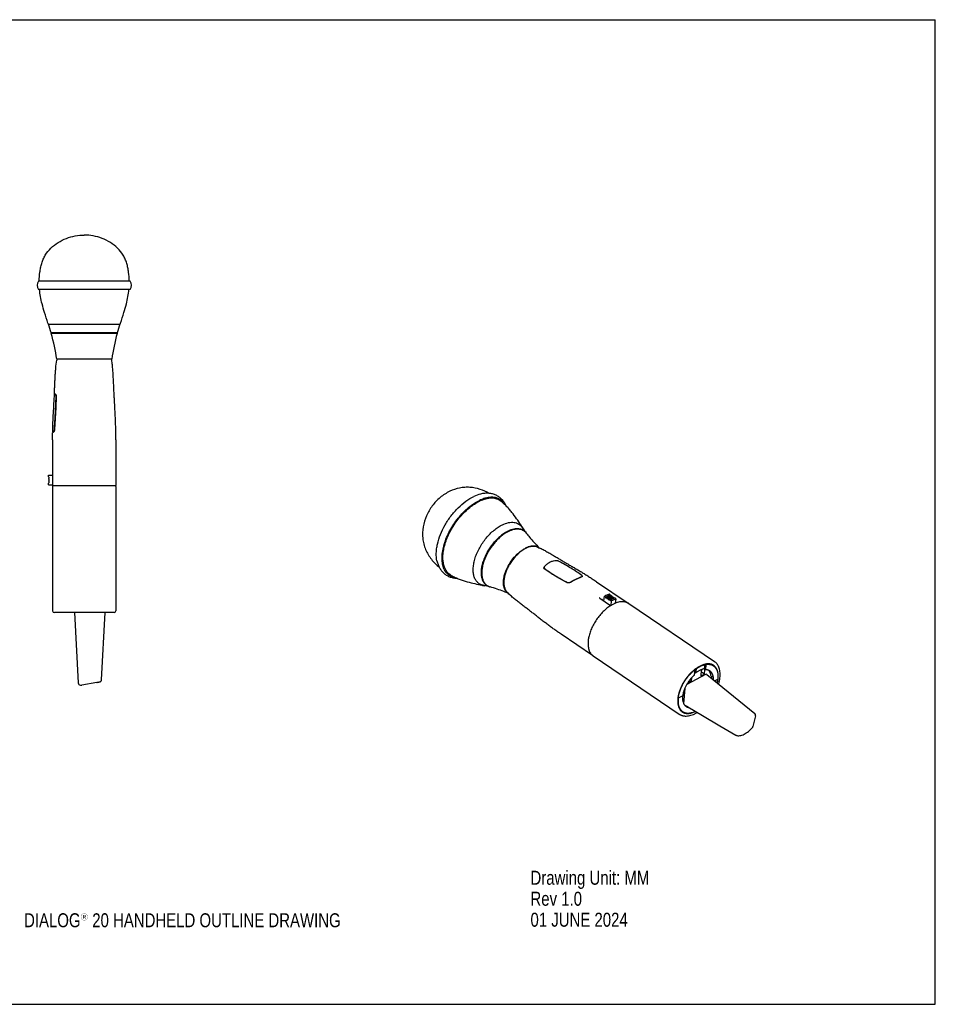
# Model space of a CAD drawing. Header units: inches. Extents: x 0 to 17, y 0 to 11.
# Tile 2 of 2: x 6.8 to 17, y 0 to 11. Entities that reach past the tile are written whole.
import ezdxf

# ---------------------------------------------------------------- set-up
doc = ezdxf.new("R2010")
doc.units = ezdxf.units.IN
doc.header["$LTSCALE"] = 0.935
doc.header["$MEASUREMENT"] = 0
doc.layers.get('0').update_dxf_attribs({"linetype": 'CONTINUOUS'})
doc.layers.add('02___PRT_ALL_AXES', color=7, linetype='CONTINUOUS')
doc.styles.get("Standard").update_dxf_attribs({"font": 'txt', "width": 0.8})

msp = doc.modelspace()

# ---------------------------------------------------------------- linework, layer by layer
at = {"color": 7, "linetype": 'Continuous'}
for p, q in [((0, 11), (17, 11)), ((17, 0), (17, 11)), ((7.0874, 7.6001), (7.8866, 7.6001)), ((7.8565, 7.5007), (7.1174, 7.5007)), ((7.1188, 7.5007), (7.1204, 7.4948)), ((7.8549, 7.4948), (7.1191, 7.4948)), ((7.8551, 7.5007), (7.8535, 7.4948)), ((7.1542, 6.8235), (7.1565, 6.8219)), ((7.1548, 6.8195), (7.1548, 6.8195)), ((7.16, 6.8195), (7.1548, 6.8195)), ((7.167, 6.8108), (7.1548, 6.8195)), ((7.1672, 6.8147), (7.1672, 6.8147)), ((7.1737, 6.7871), (7.1737, 6.7871)), ((7.1335, 6.3064), (7.1339, 6.384)), ((7.1363, 6.3866), (7.1348, 6.3856)), ((7.1351, 6.391), (7.1472, 6.3996)), ((7.1351, 6.391), (7.1351, 6.391)), ((7.1351, 6.391), (7.1424, 6.3908)), ((7.1476, 6.3943), (7.1475, 6.3943)), ((7.1557, 6.4222), (7.1557, 6.4222)), ((7.1335, 6.3064), (7.1335, 5.972)), ((7.8405, 6.3064), (7.8405, 5.7973)), ((7.137, 5.7965), (7.137, 5.9712)), ((7.0865, 5.8916), (7.0865, 5.912)), ((7.0865, 5.912), (7.137, 5.912)), ((7.0865, 5.8916), (7.0965, 5.8858)), ((7.0965, 5.8858), (7.0865, 5.8801)), ((7.0865, 5.8801), (7.0965, 5.8743)), ((7.0965, 5.8743), (7.0865, 5.8685)), ((7.0865, 5.8685), (7.0965, 5.8628)), ((7.0965, 5.8628), (7.0865, 5.857)), ((7.0865, 5.857), (7.0965, 5.8512)), ((7.0965, 5.8512), (7.0865, 5.8454)), ((7.0865, 5.8454), (7.0965, 5.8397)), ((7.0965, 5.8397), (7.0865, 5.8339)), ((7.0865, 5.8339), (7.0965, 5.8281)), ((7.0965, 5.8281), (7.0865, 5.8223)), ((7.0865, 5.802), (7.0865, 5.8223)), ((7.0865, 5.802), (7.137, 5.802)), ((7.1335, 5.7855), (7.1335, 4.3964)), ((7.1402, 5.7918), (7.1385, 5.7928)), ((7.8346, 5.7914), (7.1394, 5.7914)), ((7.1421, 5.7914), (7.1402, 5.7918)), ((7.8405, 5.7855), (7.8405, 4.3964)), ((12.379, 5.3394), (12.379, 5.3394)), ((12.5586, 5.1067), (12.5586, 5.1067)), ((12.6231, 4.8807), (12.6231, 4.8807)), ((12.6268, 4.8819), (12.6254, 4.8711)), ((12.1834, 4.7712), (12.1813, 4.7598)), ((12.1813, 4.7598), (12.1813, 4.7596)), ((12.1813, 4.7598), (12.1813, 4.7596)), ((12.1813, 4.7598), (12.1813, 4.7596)), ((13.0536, 4.7771), (13.0543, 4.784)), ((11.9331, 4.6809), (11.9331, 4.681)), ((12.8823, 4.7111), (12.8823, 4.7111)), ((12.9207, 4.7138), (12.9207, 4.7138)), ((13.2143, 4.7204), (13.5655, 4.4825)), ((13.2143, 4.7204), (13.2143, 4.7204)), ((12.2158, 4.6006), (12.2158, 4.6006)), ((13.2502, 4.5379), (13.3707, 4.4563)), ((13.2954, 4.5072), (13.3014, 4.5584)), ((13.3534, 4.5831), (13.3014, 4.5584)), ((13.3014, 4.5584), (13.3154, 4.5489)), ((13.3674, 4.5736), (13.3154, 4.5489)), ((13.3185, 4.538), (13.3154, 4.5489)), ((13.3162, 4.5741), (13.3161, 4.5735)), ((13.3234, 4.5435), (13.3185, 4.538)), ((13.3754, 4.5682), (13.3234, 4.5435)), ((13.3264, 4.5326), (13.3234, 4.5435)), ((13.3314, 4.5381), (13.3264, 4.5326)), ((13.3834, 4.5628), (13.3314, 4.5381)), ((13.3344, 4.5272), (13.3314, 4.5381)), ((13.3393, 4.5327), (13.3344, 4.5272)), ((13.3393, 4.5327), (13.3913, 4.5574)), ((13.3424, 4.5218), (13.3393, 4.5327)), ((13.3473, 4.5273), (13.3424, 4.5218)), ((13.3473, 4.5273), (13.3993, 4.552)), ((13.3503, 4.5164), (13.3473, 4.5273)), ((13.3553, 4.5219), (13.3503, 4.5164)), ((13.3674, 4.5736), (13.3534, 4.5831)), ((13.3553, 4.5219), (13.4073, 4.5466)), ((13.3583, 4.511), (13.3553, 4.5219)), ((13.3632, 4.5165), (13.3583, 4.511)), ((13.3632, 4.5165), (13.4152, 4.5412)), ((13.3632, 4.5165), (13.3773, 4.507)), ((13.3674, 4.5736), (13.3697, 4.5655)), ((13.3754, 4.5682), (13.3777, 4.5601)), ((13.3773, 4.507), (13.4293, 4.5317)), ((13.3834, 4.5628), (13.3856, 4.5547)), ((13.3913, 4.5574), (13.3936, 4.5493)), ((13.3993, 4.552), (13.4016, 4.5439)), ((13.4073, 4.5466), (13.4095, 4.5385)), ((13.4293, 4.5317), (13.4152, 4.5412)), ((13.4293, 4.5317), (13.4233, 4.48)), ((13.3773, 4.507), (13.3713, 4.4558)), ((13.3723, 4.455), (13.3718, 4.4546)), ((13.3723, 4.4544), (13.3718, 4.454)), ((13.4358, 4.4851), (13.4366, 4.4918)), ((13.4366, 4.4918), (13.4366, 4.4925)), ((13.5736, 4.477), (14.5317, 3.8281)), ((7.8205, 4.3764), (7.1535, 4.3764)), ((7.3767, 4.3764), (7.42, 3.5898)), ((7.6813, 3.6262), (7.7206, 4.3764)), ((13.169, 3.8972), (12.8179, 4.135)), ((13.1772, 3.8916), (14.1353, 3.2427)), ((14.3143, 3.739), (14.312, 3.7406)), ((14.3255, 3.7473), (14.3201, 3.7009)), ((14.3233, 3.7488), (14.3255, 3.7473)), ((14.3932, 3.7417), (14.3839, 3.7368)), ((14.4294, 3.7369), (14.4139, 3.7474)), ((14.4186, 3.6899), (14.4224, 3.7416)), ((14.4206, 3.7487), (14.426, 3.7951)), ((14.426, 3.7951), (14.4223, 3.7976)), ((14.4364, 3.797), (14.4294, 3.7369)), ((14.4324, 3.7997), (14.4364, 3.797)), ((14.4967, 3.7975), (14.5203, 3.7815)), ((14.4323, 3.6851), (14.2216, 3.5737)), ((14.2743, 3.6135), (14.2769, 3.6491)), ((14.3074, 3.6788), (14.3143, 3.739)), ((14.3201, 3.7009), (14.3107, 3.7073)), ((14.3839, 3.7368), (14.3789, 3.6689)), ((14.3789, 3.6689), (14.4186, 3.6899)), ((14.3818, 3.7078), (14.3876, 3.7109)), ((14.3876, 3.7109), (14.3897, 3.7399)), ((14.4186, 3.6899), (14.3876, 3.7109)), ((14.4453, 3.6855), (14.9821, 3.2479)), ((14.4932, 3.6677), (14.4967, 3.6653)), ((14.5327, 3.6142), (14.5687, 3.6313)), ((7.4449, 3.5662), (7.4554, 3.5662)), ((7.6281, 3.5963), (7.4597, 3.5666)), ((7.6284, 3.5963), (7.6281, 3.5963)), ((7.6348, 3.5975), (7.6387, 3.5983)), ((7.6387, 3.5983), (7.6421, 3.5989)), ((7.6421, 3.5989), (7.6452, 3.5995)), ((7.6452, 3.5995), (7.6479, 3.6001)), ((7.6479, 3.6001), (7.6503, 3.6006)), ((7.6503, 3.6006), (7.6525, 3.601)), ((7.6525, 3.601), (7.6544, 3.6014)), ((7.6544, 3.6014), (7.656, 3.6017)), ((14.1984, 3.5268), (14.1863, 3.3619)), ((14.2346, 3.5926), (14.2743, 3.6135)), ((14.2348, 3.595), (14.2346, 3.5926)), ((14.2743, 3.6135), (14.2567, 3.6255)), ((14.1258, 3.4208), (14.1229, 3.4228)), ((14.1761, 3.4447), (14.1258, 3.4208)), ((14.2349, 3.3215), (14.1973, 3.3436)), ((14.2349, 3.3215), (14.397, 3.2261)), ((14.1474, 3.2898), (14.1477, 3.2894)), ((14.1474, 3.2897), (14.1477, 3.2894)), ((14.1743, 3.2707), (14.1497, 3.2873)), ((14.1547, 3.2816), (14.162, 3.2788)), ((14.9906, 3.2226), (14.9614, 3.1026)), ((14.776, 3.0041), (14.776, 3.0041)), ((0, 0), (17, 0))]:
    msp.add_line(p, q, dxfattribs=at)
for points in [[(7.1534, 6.8252), (7.1536, 6.8242), (7.1542, 6.8235)], [(7.1565, 6.8219), (7.1603, 6.8194), (7.1672, 6.8147)], [(7.1737, 6.7871), (7.1694, 6.6686), (7.1627, 6.5451), (7.1557, 6.4222)], [(7.1672, 6.8147), (7.1681, 6.8138), (7.1699, 6.8108), (7.1717, 6.8058), (7.173, 6.7994), (7.1736, 6.7922), (7.1737, 6.7871)], [(7.1348, 6.3856), (7.1342, 6.3849), (7.1339, 6.384)], [(7.1476, 6.3943), (7.1407, 6.3897), (7.1363, 6.3866)], [(7.1557, 6.4222), (7.1553, 6.4172), (7.1542, 6.4098), (7.1525, 6.4033), (7.1504, 6.3983), (7.1485, 6.3952), (7.1476, 6.3943)], [(12.6291, 4.8667), (12.6267, 4.869), (12.624, 4.8734), (12.623, 4.8785), (12.6231, 4.8807)], [(12.8823, 4.7111), (12.7917, 4.7601), (12.706, 4.8123), (12.6291, 4.8667)], [(13.055, 4.7776), (13.0338, 4.7694), (13.0086, 4.7584), (12.9809, 4.7452), (12.9509, 4.73), (12.9207, 4.7138)], [(13.0592, 4.7812), (13.0585, 4.7798), (13.0567, 4.7784), (13.055, 4.7776)], [(12.9207, 4.7138), (12.9161, 4.7116), (12.9084, 4.7091), (12.9005, 4.7079), (12.8929, 4.708), (12.8861, 4.7095), (12.8823, 4.7111)], [(7.6284, 3.5963), (7.6305, 3.5967), (7.6348, 3.5975)], [(7.656, 3.6017), (7.6568, 3.6019), (7.6575, 3.602), (7.6581, 3.6022), (7.6587, 3.6023), (7.6593, 3.6024), (7.6598, 3.6025), (7.6603, 3.6027), (7.6608, 3.6028), (7.6613, 3.6029), (7.6617, 3.603), (7.6622, 3.6031), (7.6627, 3.6033), (7.6633, 3.6035), (7.664, 3.6037), (7.6648, 3.604), (7.6658, 3.6043), (7.667, 3.6049), (7.6684, 3.6056), (7.6699, 3.6065), (7.6714, 3.6076), (7.6729, 3.6088), (7.6744, 3.6103), (7.6758, 3.6119), (7.6771, 3.6137), (7.6783, 3.6157), (7.6793, 3.6178), (7.6802, 3.6201), (7.6808, 3.6225), (7.6812, 3.625), (7.6813, 3.6262)], [(14.397, 3.2261), (14.5909, 3.1121), (14.7716, 3.0061)], [(14.776, 3.0041), (14.7843, 3.0018), (14.7939, 3.0004), (14.8042, 3.0003), (14.8152, 3.0013), (14.8266, 3.0037), (14.8385, 3.0072), (14.8506, 3.0119), (14.8628, 3.0177), (14.8749, 3.0243), (14.8871, 3.0319), (14.8991, 3.0403), (14.9109, 3.0494), (14.9226, 3.0592), (14.9341, 3.0696), (14.9452, 3.0806), (14.9556, 3.0918)]]:
    msp.add_lwpolyline(points, dxfattribs=at)
for centre, radius, start, end in [((7.0991, 7.6159), 0.0197, 197.52267, 233.49801), ((4.8176, 6.8594), 2.3876, 15.58118, 18.07368), ((10.1563, 6.8594), 2.3876, 161.92632, 164.41882), ((7.8749, 7.6159), 0.0197, 306.50199, 342.47733), ((4.8176, 6.8594), 2.3876, 8.35718, 15.43411), ((10.1563, 6.8594), 2.3876, 164.56589, 171.64282), ((7.1897, 7.1964), 0.01, 90, 171.453), ((7.7842, 7.1964), 0.01, 8.547, 90), ((7.1394, 5.972), 0.00591, 180, 246.55431), ((7.143, 5.9712), 0.00592, 171.79789, 179.9245), ((7.1394, 5.7855), 0.00591, 90, 180), ((7.1429, 5.7965), 0.00584, 171.74061, 179.9789), ((7.8346, 5.7973), 0.00591, 270.01646, 360), ((7.8346, 5.7855), 0.00591, 0, 90), ((12.369, 4.9877), 0.3301, 114.92928, 115.42167), ((12.247, 5.2481), 0.1605, 30.66433, 34.68396), ((12.3321, 5.1868), 0.1232, 37.81987, 40.17168), ((12.327, 5.1892), 0.1258, 37.0811, 37.82273), ((12.3259, 5.1884), 0.1271, 36.05207, 37.08045), ((12.3306, 5.1856), 0.1251, 37.26188, 37.82413), ((12.7657, 4.9226), 0.033, 90.01627, 92.01574), ((12.7657, 4.9186), 0.0371, 88.20462, 90.02046), ((12.6466, 4.8567), 0.0266, 142.12906, 144.82), ((11.9689, 4.8375), 0.1606, 257.09792, 261.1173), ((12.0494, 4.7745), 0.1132, 233.32775, 241.31535), ((12.0533, 4.7853), 0.1261, 254.01837, 254.70682), ((12.0574, 4.7814), 0.1234, 251.68427, 254.01871), ((12.0536, 4.7864), 0.1273, 254.707, 255.4929), ((12.058, 4.7833), 0.1254, 254.01403, 254.52751), ((13.2436, 4.5242), 0.0154, 85.18888, 89.61686), ((13.4058, 4.2608), 0.2918, 115.42834, 116.74276), ((13.3641, 4.4428), 0.0152, 85.21153, 89.67958), ((13.5755, 4.1243), 0.3881, 121.06658, 121.56797), ((13.5025, 4.3895), 0.1123, 53.23271, 55.86003), ((7.1535, 4.3964), 0.02, 180, 270), ((7.8205, 4.3964), 0.02, 270, 360), ((13.2321, 3.9903), 0.1125, 235.87279, 239.30814), ((14.2593, 3.6694), 0.3152, 352.96911, 353.37375), ((7.4449, 3.5912), 0.025, 183.14636, 269.98606), ((7.4554, 3.5912), 0.025, 270, 280.00778), ((14.9663, 3.2285), 0.025, 346.2881, 50.81068), ((14.9371, 3.1085), 0.025, 317.98005, 346.28966), ((14.7842, 3.0277), 0.025, 239.63037, 250.80949)]:
    msp.add_arc(centre, radius, start, end, dxfattribs=at)
msp.add_ellipse((14.4307, 3.6651), major_axis=(0.0141, 0.0208), ratio=0.5517094, start_param=-0.0490376, end_param=0.8032427, dxfattribs=at)
for points, knots in [([(7.0803, 7.61), (7.0679, 7.6494), (7.0454, 7.7204), (7.0166, 7.8188), (6.9969, 7.9047), (6.99, 7.9593), (6.9879, 7.9859)], [0, 0, 0, 0, 0.3196526, 0.5753223, 0.7930592, 1, 1, 1, 1]), ([(7.8936, 7.61), (7.9061, 7.6494), (7.9285, 7.7204), (7.9574, 7.8188), (7.977, 7.9047), (7.984, 7.9593), (7.9861, 7.9859)], [0, 0, 0, 0, 0.3196526, 0.5753223, 0.7930592, 1, 1, 1, 1]), ([(7.1534, 6.8252), (7.1542, 6.8408), (7.1557, 6.8719), (7.1578, 6.9186), (7.1598, 6.9653), (7.1621, 7.012), (7.165, 7.0586), (7.1699, 7.1207), (7.1752, 7.1671), (7.1798, 7.1979)], [0, 0, 0, 0, 0.1250415, 0.2501009, 0.3751542, 0.5001722, 0.6251385, 0.7500621, 1, 1, 1, 1]), ([(7.8405, 6.3064), (7.8405, 6.325), (7.8403, 6.3622), (7.8396, 6.418), (7.8385, 6.4646), (7.8373, 6.5017), (7.8359, 6.5389), (7.8338, 6.5854), (7.8299, 6.6597), (7.8256, 6.734), (7.822, 6.799), (7.82, 6.8362), (7.8186, 6.864), (7.8173, 6.8919), (7.8157, 6.9291), (7.8136, 6.9756), (7.8107, 7.0314), (7.8069, 7.087), (7.8016, 7.1426), (7.7969, 7.1795), (7.7941, 7.1979)], [0, 0, 0, 0, 0.0625074, 0.1250163, 0.1875177, 0.2187638, 0.2500074, 0.3124921, 0.3749793, 0.499973, 0.5624819, 0.59374, 0.6250008, 0.6562648, 0.6875306, 0.7500561, 0.8125578, 0.8750289, 0.9374894, 1, 1, 1, 1]), ([(7.1351, 6.391), (7.1353, 6.4088), (7.136, 6.4446), (7.1382, 6.516), (7.1424, 6.6053), (7.1486, 6.7124), (7.1529, 6.7837), (7.1548, 6.8195)], [0, 0, 0, 0, 0.1249475, 0.2498935, 0.499831, 0.7498735, 1, 1, 1, 1]), ([(7.1539, 6.4225), (7.1547, 6.4377), (7.1564, 6.4681), (7.1599, 6.529), (7.1644, 6.6051), (7.1692, 6.6965), (7.1715, 6.7574), (7.1724, 6.7879)], [0, 0, 0, 0, 0.1247666, 0.2497328, 0.4999985, 0.7502657, 1, 1, 1, 1]), ([(7.1724, 6.7879), (7.1724, 6.7906), (7.1723, 6.7956), (7.1713, 6.8016), (7.1702, 6.8056), (7.1693, 6.8079), (7.1683, 6.8096), (7.1674, 6.8105), (7.167, 6.8108)], [0, 0, 0, 0, 0.3374431, 0.6293996, 0.7508687, 0.8534887, 0.9363389, 1, 1, 1, 1]), ([(7.1472, 6.3996), (7.1476, 6.3999), (7.1484, 6.4008), (7.1495, 6.4025), (7.1505, 6.4048), (7.1519, 6.4088), (7.1532, 6.4147), (7.1538, 6.4198), (7.1539, 6.4225)], [0, 0, 0, 0, 0.0635461, 0.1470219, 0.2503604, 0.3722665, 0.6639089, 1, 1, 1, 1]), ([(7.1385, 5.7928), (7.1383, 5.7931), (7.1378, 5.7936), (7.1374, 5.7945), (7.1371, 5.7955), (7.137, 5.7961), (7.137, 5.7965)], [0, 0, 0, 0, 0.2626363, 0.5130665, 0.7573132, 1, 1, 1, 1]), ([(11.9447, 4.6821), (11.9328, 4.6847), (11.9096, 4.693), (11.8798, 4.7154), (11.857, 4.7463), (11.8446, 4.7775), (11.8382, 4.8052), (11.8341, 4.8364), (11.8341, 4.8788), (11.8417, 4.9322), (11.8566, 4.9883), (11.8784, 5.0454), (11.9162, 5.1215), (11.9646, 5.1928), (12.0213, 5.256), (12.0664, 5.2973), (12.1129, 5.3317), (12.1454, 5.3503), (12.1617, 5.358)], [0, 0, 0, 0, 0.0432667, 0.0856782, 0.1297147, 0.1774505, 0.2031774, 0.2302503, 0.2885151, 0.3521863, 0.4206696, 0.4930277, 0.5680869, 0.7207892, 0.7957984, 0.8680766, 0.936453, 1, 1, 1, 1]), ([(12.2274, 5.287), (12.2126, 5.28), (12.183, 5.2632), (12.1406, 5.232), (12.0995, 5.1946), (12.0475, 5.1373), (12.003, 5.0727), (11.9679, 5.0035), (11.9474, 4.9514), (11.933, 4.9002), (11.9251, 4.8511), (11.9241, 4.8053), (11.9298, 4.7638), (11.9424, 4.7278), (11.9618, 4.6982), (11.9875, 4.6761), (12.008, 4.6671), (12.0186, 4.6641)], [0, 0, 0, 0, 0.0632265, 0.1312009, 0.2030325, 0.277598, 0.4296291, 0.5045507, 0.5769551, 0.6456881, 0.70981, 0.7686915, 0.8221355, 0.8705254, 0.9149721, 0.9573439, 1, 1, 1, 1]), ([(11.9818, 4.6837), (11.9737, 4.6898), (11.9587, 4.7045), (11.9419, 4.7325), (11.9307, 4.7658), (11.9254, 4.8037), (11.9258, 4.8454), (11.9319, 4.8901), (11.9437, 4.9367), (11.9668, 5.0013), (12.0076, 5.0803), (12.0709, 5.1657), (12.1334, 5.2262), (12.1866, 5.2643), (12.2137, 5.2794), (12.2272, 5.2859)], [0, 0, 0, 0, 0.0415202, 0.0852718, 0.132709, 0.1847005, 0.2415643, 0.303172, 0.3690548, 0.438491, 0.5841578, 0.7319184, 0.8729932, 0.9386543, 1, 1, 1, 1]), ([(12.2313, 5.2829), (12.2167, 5.276), (12.1875, 5.2594), (12.1457, 5.2288), (12.1051, 5.192), (12.0537, 5.1357), (11.999, 5.0569), (11.9592, 4.971), (11.9392, 4.902), (11.9309, 4.8533), (11.9291, 4.8078), (11.9341, 4.7664), (11.9457, 4.7303), (11.964, 4.7002), (11.9886, 4.6773), (12.0084, 4.6676), (12.0187, 4.6642)], [0, 0, 0, 0, 0.0630307, 0.1307596, 0.202318, 0.2766111, 0.4282238, 0.5753162, 0.6441913, 0.7085783, 0.76783, 0.8217055, 0.8705112, 0.9152455, 0.9576508, 1, 1, 1, 1]), ([(12.1617, 5.358), (12.1833, 5.3683), (12.2163, 5.3802), (12.2607, 5.386), (12.2909, 5.3849), (12.3188, 5.3785), (12.3438, 5.3667), (12.3654, 5.3499), (12.3771, 5.3358), (12.3822, 5.3281)], [0, 0, 0, 0, 0.2949139, 0.4268113, 0.549479, 0.6649623, 0.7761815, 0.8866518, 1, 1, 1, 1]), ([(12.4264, 5.2663), (12.4214, 5.2727), (12.4103, 5.2844), (12.3903, 5.2982), (12.3676, 5.3075), (12.3425, 5.3123), (12.3155, 5.3126), (12.276, 5.3069), (12.2466, 5.2962), (12.2274, 5.287)], [0, 0, 0, 0, 0.1116956, 0.2216142, 0.3331052, 0.4493033, 0.5727514, 0.7052045, 1, 1, 1, 1]), ([(12.4004, 5.2892), (12.3952, 5.2929), (12.3839, 5.2995), (12.3588, 5.3089), (12.3227, 5.313), (12.2764, 5.3059), (12.2455, 5.2944), (12.2298, 5.2871)], [0, 0, 0, 0, 0.1078447, 0.2176059, 0.4498021, 0.7088442, 1, 1, 1, 1]), ([(12.4262, 5.2662), (12.4212, 5.2722), (12.41, 5.2831), (12.3902, 5.2957), (12.3678, 5.3041), (12.3433, 5.3083), (12.3169, 5.3082), (12.2785, 5.3023), (12.25, 5.2918), (12.2313, 5.2829)], [0, 0, 0, 0, 0.1108085, 0.2204741, 0.332165, 0.4487883, 0.5726703, 0.7054054, 1, 1, 1, 1]), ([(12.3936, 5.3136), (12.393, 5.315), (12.3904, 5.3206), (12.3874, 5.326), (12.3851, 5.3299)], [0, 0, 0, 0, 0.2525488, 1, 1, 1, 1]), ([(12.3981, 5.0797), (12.3918, 5.0759), (12.3793, 5.0677), (12.3611, 5.0542), (12.3431, 5.0392), (12.3256, 5.0229), (12.3085, 5.0055), (12.2921, 4.9869), (12.2764, 4.9674), (12.2566, 4.9402), (12.2343, 4.9048), (12.2155, 4.8678), (12.203, 4.8378), (12.195, 4.8154), (12.1884, 4.7933), (12.1849, 4.7785), (12.1834, 4.7712)], [0, 0, 0, 0, 0.0570845, 0.116114, 0.1768445, 0.2390617, 0.3025279, 0.3669667, 0.4320892, 0.4975985, 0.6285249, 0.757362, 0.8202888, 0.8818515, 0.9418302, 1, 1, 1, 1]), ([(12.5586, 5.1067), (12.5558, 5.1079), (12.5502, 5.1101), (12.5415, 5.1127), (12.5325, 5.1146), (12.5199, 5.1162), (12.5035, 5.1165), (12.4833, 5.1142), (12.4624, 5.1093), (12.441, 5.1018), (12.4193, 5.092), (12.4052, 5.084), (12.3981, 5.0797)], [0, 0, 0, 0, 0.0530734, 0.1067529, 0.1612401, 0.2167159, 0.3312186, 0.4514202, 0.5780986, 0.7117098, 0.8523912, 1, 1, 1, 1]), ([(12.5586, 5.1067), (12.5739, 5.0999), (12.6041, 5.0856), (12.6481, 5.0626), (12.6838, 5.0426), (12.7117, 5.0263), (12.7322, 5.0141), (12.7525, 5.002), (12.7726, 4.99), (12.7924, 4.9781), (12.8187, 4.9623), (12.845, 4.9467), (12.8714, 4.9312), (12.8981, 4.9156), (12.9317, 4.8961), (12.9722, 4.8725), (13.013, 4.8485), (13.0469, 4.8281), (13.074, 4.8115), (13.101, 4.7946), (13.1346, 4.7733), (13.1746, 4.7471), (13.2011, 4.7293), (13.2143, 4.7204)], [0, 0, 0, 0, 0.0661505, 0.1313772, 0.195602, 0.2272918, 0.2586663, 0.2896981, 0.3203688, 0.3507418, 0.380918, 0.441086, 0.4712759, 0.5016061, 0.5626883, 0.6243308, 0.6864896, 0.7489973, 0.7803238, 0.8116685, 0.8743774, 0.9371421, 1, 1, 1, 1]), ([(12.7645, 4.9556), (12.7523, 4.9552), (12.7277, 4.9518), (12.7044, 4.9434), (12.6933, 4.9381)], [0, 0, 0, 0, 0.49747, 1, 1, 1, 1]), ([(12.7948, 4.9477), (12.7927, 4.9488), (12.7882, 4.9509), (12.7811, 4.9533), (12.774, 4.955), (12.7691, 4.9556), (12.7668, 4.9556)], [0, 0, 0, 0, 0.2436802, 0.5056193, 0.7636789, 1, 1, 1, 1]), ([(12.6268, 4.8819), (12.6267, 4.8807), (12.6267, 4.8784), (12.6275, 4.875), (12.6294, 4.8719), (12.6311, 4.8702), (12.6321, 4.8694)], [0, 0, 0, 0, 0.2468296, 0.4905596, 0.7393048, 1, 1, 1, 1]), ([(12.6318, 4.8918), (12.6304, 4.8903), (12.6282, 4.8873), (12.6271, 4.8837), (12.6268, 4.8819)], [0, 0, 0, 0, 0.5203022, 1, 1, 1, 1]), ([(12.6933, 4.9381), (12.6819, 4.9326), (12.6598, 4.9189), (12.6407, 4.9014), (12.6318, 4.8918)], [0, 0, 0, 0, 0.4910909, 1, 1, 1, 1]), ([(12.6321, 4.8694), (12.6513, 4.8548), (12.6908, 4.8265), (12.753, 4.7869), (12.807, 4.7558), (12.8516, 4.7316), (12.8743, 4.7197), (12.8858, 4.7138)], [0, 0, 0, 0, 0.242564, 0.4894486, 0.7416352, 0.8700133, 1, 1, 1, 1]), ([(13.0485, 4.792), (13.0292, 4.806), (12.9894, 4.8334), (12.9272, 4.8724), (12.8621, 4.9105), (12.8175, 4.9353), (12.7948, 4.9477)], [0, 0, 0, 0, 0.2400687, 0.4862217, 0.7393587, 1, 1, 1, 1]), ([(12.1786, 4.7402), (12.1779, 4.7339), (12.177, 4.7214), (12.1769, 4.703), (12.1782, 4.6853), (12.18, 4.6739), (12.1811, 4.6684)], [0, 0, 0, 0, 0.2654282, 0.5206618, 0.765415, 1, 1, 1, 1]), ([(12.1813, 4.7596), (12.181, 4.758), (12.18, 4.7515), (12.1791, 4.7451), (12.1786, 4.7402)], [0, 0, 0, 0, 0.2534471, 1, 1, 1, 1]), ([(12.9172, 4.7159), (12.9298, 4.7228), (12.9541, 4.7359), (12.9787, 4.7483), (12.9907, 4.754)], [0, 0, 0, 0, 0.521286, 1, 1, 1, 1]), ([(12.9907, 4.754), (13.0012, 4.7591), (13.0207, 4.7681), (13.0407, 4.7763), (13.0499, 4.7797)], [0, 0, 0, 0, 0.5418289, 1, 1, 1, 1]), ([(13.0543, 4.784), (13.0543, 4.7846), (13.0541, 4.786), (13.0529, 4.788), (13.051, 4.7901), (13.0494, 4.7914), (13.0485, 4.792)], [0, 0, 0, 0, 0.1785722, 0.3969075, 0.6703898, 1, 1, 1, 1]), ([(13.0499, 4.7797), (13.0506, 4.78), (13.0517, 4.7805), (13.053, 4.7815), (13.054, 4.7826), (13.0542, 4.7836), (13.0543, 4.784)], [0, 0, 0, 0, 0.306012, 0.5655408, 0.7899024, 1, 1, 1, 1]), ([(11.9441, 4.6788), (11.9459, 4.6785), (11.9531, 4.6775), (11.9603, 4.677), (11.9657, 4.6768)], [0, 0, 0, 0, 0.247191, 1, 1, 1, 1]), ([(12.1811, 4.6684), (12.1825, 4.6617), (12.186, 4.6487), (12.1924, 4.6334), (12.1986, 4.6222), (12.2038, 4.6144), (12.2095, 4.6071), (12.2136, 4.6027), (12.2158, 4.6006)], [0, 0, 0, 0, 0.2665458, 0.5202653, 0.6431255, 0.7637508, 0.8825567, 1, 1, 1, 1]), ([(12.8858, 4.7138), (12.8904, 4.7114), (12.899, 4.7104), (12.9095, 4.7124), (12.9148, 4.7145), (12.9172, 4.7159)], [0, 0, 0, 0, 0.4835869, 0.7447764, 1, 1, 1, 1]), ([(12.8179, 4.135), (12.8046, 4.1439), (12.7783, 4.1619), (12.7392, 4.1894), (12.7069, 4.2126), (12.6812, 4.2315), (12.6557, 4.2505), (12.6242, 4.2744), (12.5868, 4.3033), (12.5498, 4.3322), (12.5192, 4.3562), (12.4949, 4.3752), (12.4707, 4.394), (12.4464, 4.4126), (12.422, 4.4312), (12.4036, 4.4452), (12.385, 4.4593), (12.3662, 4.4737), (12.3472, 4.4882), (12.3218, 4.5081), (12.2899, 4.5338), (12.2522, 4.5661), (12.2278, 4.5888), (12.2158, 4.6006)], [0, 0, 0, 0, 0.0628579, 0.1256226, 0.1883315, 0.2196762, 0.2510027, 0.3135104, 0.3756692, 0.4373117, 0.4983939, 0.5287241, 0.558914, 0.619082, 0.6492582, 0.6796312, 0.7103019, 0.7413337, 0.7727082, 0.804398, 0.8686228, 0.9338495, 1, 1, 1, 1]), ([(13.2448, 4.5396), (13.2458, 4.5395), (13.2472, 4.5392), (13.249, 4.5386), (13.2498, 4.5381), (13.2502, 4.5379)], [0, 0, 0, 0, 0.5103921, 0.759504, 1, 1, 1, 1]), ([(13.3161, 4.5735), (13.3161, 4.5729), (13.316, 4.5717), (13.3158, 4.5696), (13.3154, 4.5673), (13.3151, 4.5657), (13.3149, 4.5649)], [0, 0, 0, 0, 0.1932655, 0.4351323, 0.7167929, 1, 1, 1, 1]), ([(13.3718, 4.4546), (13.3645, 4.4501), (13.3499, 4.4405), (13.3287, 4.4245), (13.3078, 4.4069), (13.2873, 4.3877), (13.2675, 4.3671), (13.2484, 4.3452), (13.2301, 4.3222), (13.2129, 4.2983), (13.1968, 4.2735), (13.1819, 4.2482), (13.1684, 4.2224), (13.1563, 4.1964), (13.1458, 4.1703), (13.1368, 4.1442), (13.1295, 4.1185), (13.1256, 4.1013), (13.124, 4.0928)], [0, 0, 0, 0, 0.057187, 0.1163415, 0.1772543, 0.2396837, 0.3033639, 0.3680075, 0.4333139, 0.4989713, 0.5646635, 0.630073, 0.6948874, 0.7588037, 0.8215303, 0.882791, 0.9423494, 1, 1, 1, 1]), ([(13.3653, 4.458), (13.3663, 4.4579), (13.3677, 4.4576), (13.3695, 4.457), (13.3703, 4.4565), (13.3707, 4.4563)], [0, 0, 0, 0, 0.5106795, 0.759557, 1, 1, 1, 1]), ([(13.3707, 4.4563), (13.371, 4.456), (13.3717, 4.4555), (13.3722, 4.4547), (13.3724, 4.4544)], [0, 0, 0, 0, 0.5191347, 1, 1, 1, 1]), ([(13.5736, 4.477), (13.5706, 4.4791), (13.5642, 4.4829), (13.5542, 4.4878), (13.5436, 4.4917), (13.5325, 4.4946), (13.5209, 4.4966), (13.509, 4.4976), (13.4966, 4.4976), (13.4795, 4.4964), (13.4573, 4.4924), (13.435, 4.4856), (13.4169, 4.4784), (13.3981, 4.4698), (13.3843, 4.4622), (13.3752, 4.4567)], [0, 0, 0, 0, 0.0526189, 0.105534, 0.1590457, 0.2134398, 0.26898, 0.3258965, 0.384393, 0.4446454, 0.5708799, 0.7054138, 0.7759122, 0.8485407, 1, 1, 1, 1]), ([(13.124, 4.0928), (13.1236, 4.0906), (13.1221, 4.0818), (13.1208, 4.073), (13.12, 4.0664)], [0, 0, 0, 0, 0.2540735, 1, 1, 1, 1]), ([(13.12, 4.0664), (13.1189, 4.0568), (13.1175, 4.0381), (13.118, 4.0107), (13.1207, 3.989), (13.1243, 3.9726), (13.1286, 3.9574), (13.1343, 3.9431), (13.1414, 3.9299), (13.1473, 3.9208), (13.1539, 3.9124), (13.161, 3.9047), (13.1688, 3.8977), (13.1743, 3.8936), (13.1772, 3.8916)], [0, 0, 0, 0, 0.1497463, 0.2914611, 0.4250706, 0.4889833, 0.5510533, 0.6700534, 0.7273679, 0.7834491, 0.8385074, 0.8927789, 0.9465202, 1, 1, 1, 1]), ([(14.3127, 3.7416), (14.3114, 3.7406), (14.3063, 3.7366), (14.3013, 3.7325), (14.2976, 3.7293)], [0, 0, 0, 0, 0.2477947, 1, 1, 1, 1]), ([(14.3701, 3.7784), (14.3652, 3.776), (14.3555, 3.7707), (14.3411, 3.7619), (14.3268, 3.7522), (14.3174, 3.7452), (14.3127, 3.7416)], [0, 0, 0, 0, 0.2390228, 0.4856414, 0.7394633, 1, 1, 1, 1]), ([(14.4206, 3.7487), (14.4166, 3.7481), (14.4085, 3.7465), (14.3962, 3.743), (14.3837, 3.7385), (14.3711, 3.7329), (14.3583, 3.7264), (14.3455, 3.7188), (14.3327, 3.7103), (14.3243, 3.7042), (14.3201, 3.7009)], [0, 0, 0, 0, 0.1082713, 0.2213753, 0.3394003, 0.4623335, 0.5900728, 0.7224385, 0.8591831, 1, 1, 1, 1]), ([(14.3255, 3.7473), (14.3297, 3.7503), (14.3381, 3.7561), (14.3508, 3.7641), (14.3636, 3.7713), (14.3763, 3.7778), (14.389, 3.7834), (14.4014, 3.7882), (14.4138, 3.7921), (14.422, 3.7942), (14.426, 3.7951)], [0, 0, 0, 0, 0.1381381, 0.2728074, 0.4038145, 0.5310092, 0.6542742, 0.7735353, 0.8887696, 1, 1, 1, 1]), ([(14.4927, 3.7994), (14.4883, 3.8005), (14.4793, 3.8024), (14.4651, 3.8035), (14.4503, 3.8031), (14.435, 3.8012), (14.4192, 3.7977), (14.403, 3.7928), (14.3865, 3.7863), (14.3756, 3.7812), (14.3701, 3.7784)], [0, 0, 0, 0, 0.1071222, 0.2182561, 0.3341777, 0.4554757, 0.5825513, 0.715635, 0.8548049, 1, 1, 1, 1]), ([(14.4364, 3.797), (14.4404, 3.7976), (14.4483, 3.7986), (14.46, 3.799), (14.4712, 3.7985), (14.4821, 3.7971), (14.4925, 3.7946), (14.5023, 3.7913), (14.5101, 3.7876), (14.516, 3.7843), (14.5189, 3.7825), (14.5203, 3.7815)], [0, 0, 0, 0, 0.1384488, 0.2719669, 0.4009549, 0.5259418, 0.6475576, 0.7665391, 0.8837099, 0.941913, 1, 1, 1, 1]), ([(14.5231, 3.7857), (14.5208, 3.7872), (14.5161, 3.7901), (14.5087, 3.7939), (14.5009, 3.797), (14.4955, 3.7986), (14.4927, 3.7994)], [0, 0, 0, 0, 0.2468928, 0.495046, 0.7456897, 1, 1, 1, 1]), ([(14.5108, 3.7882), (14.5103, 3.7888), (14.5081, 3.7914), (14.5058, 3.794), (14.504, 3.7958)], [0, 0, 0, 0, 0.2509241, 1, 1, 1, 1]), ([(14.5203, 3.7815), (14.5227, 3.7799), (14.5274, 3.7764), (14.5339, 3.7705), (14.5399, 3.764), (14.5455, 3.7569), (14.5505, 3.7491), (14.555, 3.7408), (14.5589, 3.7319), (14.5623, 3.7225), (14.5651, 3.7126), (14.5674, 3.7022), (14.5691, 3.6913), (14.5702, 3.68), (14.5707, 3.6684), (14.5707, 3.6563), (14.57, 3.6439), (14.5692, 3.6356), (14.5687, 3.6313)], [0, 0, 0, 0, 0.0525421, 0.1053922, 0.1588497, 0.2131978, 0.2686972, 0.3255813, 0.3840527, 0.4442826, 0.5064099, 0.5705426, 0.6367588, 0.7051091, 0.775618, 0.8482853, 0.9230961, 1, 1, 1, 1]), ([(14.5723, 3.6331), (14.5733, 3.6415), (14.5746, 3.658), (14.5741, 3.6822), (14.5713, 3.7048), (14.5662, 3.7255), (14.5588, 3.7442), (14.5506, 3.7581), (14.5431, 3.7679), (14.5369, 3.7745), (14.5303, 3.7805), (14.5255, 3.784), (14.5231, 3.7857)], [0, 0, 0, 0, 0.1517033, 0.2949288, 0.4294834, 0.5557211, 0.6743901, 0.7867217, 0.8410891, 0.8945666, 0.9474374, 1, 1, 1, 1]), ([(14.5928, 3.6469), (14.5939, 3.6566), (14.5953, 3.6756), (14.5948, 3.7035), (14.5914, 3.7298), (14.5853, 3.7544), (14.5777, 3.7733), (14.5701, 3.7872), (14.5638, 3.7968), (14.5568, 3.8058), (14.5491, 3.8141), (14.5408, 3.8216), (14.5348, 3.826), (14.5317, 3.8281)], [0, 0, 0, 0, 0.1455261, 0.2840771, 0.4157119, 0.541001, 0.6607889, 0.7190195, 0.7763444, 0.8329118, 0.8888904, 0.9445001, 1, 1, 1, 1]), ([(14.1258, 3.4208), (14.1266, 3.4277), (14.1287, 3.4418), (14.1333, 3.4629), (14.1392, 3.4845), (14.1464, 3.5064), (14.155, 3.5283), (14.1648, 3.5503), (14.1758, 3.5721), (14.1879, 3.5936), (14.201, 3.6147), (14.2151, 3.6352), (14.23, 3.655), (14.2457, 3.6739), (14.2621, 3.6919), (14.279, 3.7088), (14.2964, 3.7246), (14.3083, 3.7343), (14.3143, 3.739)], [0, 0, 0, 0, 0.055109, 0.1123185, 0.1714567, 0.2323184, 0.294673, 0.3582685, 0.4228358, 0.4880931, 0.5537498, 0.6195101, 0.6850771, 0.7501562, 0.8144589, 0.8777071, 0.9396357, 1, 1, 1, 1]), ([(14.2976, 3.7293), (14.2873, 3.7206), (14.2724, 3.7066), (14.2534, 3.6867), (14.2395, 3.6709), (14.2261, 3.6544), (14.209, 3.6317), (14.1893, 3.602), (14.1686, 3.5651), (14.1511, 3.5275), (14.1373, 3.4898), (14.1304, 3.4645), (14.1277, 3.4519)], [0, 0, 0, 0, 0.1226819, 0.1855867, 0.2492709, 0.3135357, 0.3781757, 0.507723, 0.6362584, 0.7621485, 0.8838462, 1, 1, 1, 1]), ([(14.3074, 3.6788), (14.3031, 3.6751), (14.2946, 3.6675), (14.2824, 3.6553), (14.2706, 3.6424), (14.2591, 3.6288), (14.2482, 3.6147), (14.2378, 3.6), (14.2281, 3.5849), (14.219, 3.5695), (14.2107, 3.5539), (14.2031, 3.5381), (14.1963, 3.5222), (14.1904, 3.5063), (14.1854, 3.4906), (14.1813, 3.4751), (14.1782, 3.4598), (14.1767, 3.4497), (14.1761, 3.4447)], [0, 0, 0, 0, 0.0618187, 0.1248686, 0.1889203, 0.2537327, 0.3190561, 0.3846351, 0.4502115, 0.5155271, 0.5803266, 0.6443605, 0.7073878, 0.7691793, 0.8295208, 0.8882163, 0.9450919, 1, 1, 1, 1]), ([(14.481, 3.7236), (14.4793, 3.7248), (14.4756, 3.727), (14.4698, 3.7299), (14.4637, 3.7323), (14.4573, 3.7343), (14.4507, 3.7357), (14.4438, 3.7366), (14.4367, 3.737), (14.4319, 3.737), (14.4294, 3.7369)], [0, 0, 0, 0, 0.118776, 0.2381882, 0.3588572, 0.4813732, 0.6062806, 0.7340734, 0.8651972, 1, 1, 1, 1]), ([(14.4932, 3.6677), (14.4929, 3.6709), (14.492, 3.6772), (14.4902, 3.6865), (14.4877, 3.6952), (14.4848, 3.7035), (14.4812, 3.7112), (14.4771, 3.7184), (14.4725, 3.7249), (14.4691, 3.7289), (14.4673, 3.7308)], [0, 0, 0, 0, 0.140329, 0.2756652, 0.4061867, 0.5321872, 0.6540428, 0.7722318, 0.8873292, 1, 1, 1, 1]), ([(14.5198, 3.6249), (14.52, 3.6303), (14.52, 3.6385), (14.5193, 3.6491), (14.518, 3.6592), (14.5161, 3.6688), (14.5135, 3.678), (14.5112, 3.6845), (14.5085, 3.6906), (14.5055, 3.6964), (14.5022, 3.7019), (14.4986, 3.707), (14.4947, 3.7117), (14.4904, 3.7161), (14.4859, 3.7201), (14.4827, 3.7224), (14.481, 3.7236)], [0, 0, 0, 0, 0.148608, 0.219972, 0.2893715, 0.4223615, 0.4861149, 0.5481362, 0.6085365, 0.6674506, 0.7250359, 0.7814723, 0.8369608, 0.8917204, 0.9459852, 1, 1, 1, 1]), ([(14.4967, 3.6653), (14.497, 3.6617), (14.4975, 3.6543), (14.4976, 3.6469), (14.4975, 3.6431)], [0, 0, 0, 0, 0.4906618, 1, 1, 1, 1]), ([(14.5615, 3.5911), (14.5632, 3.5979), (14.566, 3.6112), (14.568, 3.6247), (14.5687, 3.6313)], [0, 0, 0, 0, 0.5091137, 1, 1, 1, 1]), ([(14.5642, 3.5888), (14.5659, 3.5958), (14.569, 3.6098), (14.5712, 3.6239), (14.5721, 3.6308)], [0, 0, 0, 0, 0.5092597, 1, 1, 1, 1]), ([(14.5783, 3.5778), (14.5818, 3.5893), (14.5862, 3.6067), (14.5905, 3.6299), (14.5921, 3.6413), (14.5928, 3.6469)], [0, 0, 0, 0, 0.5114757, 0.7588449, 1, 1, 1, 1]), ([(14.1222, 3.4191), (14.1215, 3.4126), (14.1204, 3.3998), (14.1201, 3.3809), (14.1212, 3.3629), (14.1237, 3.3459), (14.1276, 3.33), (14.1327, 3.3152), (14.1393, 3.3018), (14.1446, 3.2936), (14.1474, 3.2897)], [0, 0, 0, 0, 0.1460212, 0.2859259, 0.4194668, 0.5466992, 0.6678613, 0.7833595, 0.8937927, 1, 1, 1, 1]), ([(14.1277, 3.4519), (14.1265, 3.4464), (14.1244, 3.4355), (14.1229, 3.4246), (14.1222, 3.4191)], [0, 0, 0, 0, 0.5076122, 1, 1, 1, 1]), ([(14.1258, 3.4208), (14.1249, 3.4125), (14.1236, 3.3962), (14.1241, 3.3725), (14.1264, 3.3537), (14.1294, 3.3396), (14.1323, 3.3297), (14.1357, 3.3203), (14.1396, 3.3114), (14.1441, 3.3031), (14.1491, 3.2953), (14.1546, 3.2882), (14.1607, 3.2817), (14.1672, 3.2758), (14.1719, 3.2723), (14.1743, 3.2707)], [0, 0, 0, 0, 0.1516958, 0.2948573, 0.4293782, 0.4935202, 0.5556591, 0.6159001, 0.6743782, 0.7312666, 0.7867722, 0.841128, 0.8945936, 0.947451, 1, 1, 1, 1]), ([(14.1761, 3.4447), (14.1753, 3.4383), (14.1744, 3.4257), (14.1747, 3.4073), (14.1768, 3.3902), (14.1807, 3.3744), (14.1855, 3.3624), (14.1902, 3.3537), (14.1941, 3.3477), (14.1984, 3.3422), (14.203, 3.3371), (14.2081, 3.3326), (14.2117, 3.3299), (14.2135, 3.3286)], [0, 0, 0, 0, 0.1517087, 0.2948973, 0.4294408, 0.5556734, 0.6743296, 0.7312286, 0.7867432, 0.8411064, 0.8945784, 0.9474432, 1, 1, 1, 1]), ([(14.2026, 3.3383), (14.2033, 3.3381), (14.206, 3.3371), (14.2088, 3.3362), (14.2109, 3.3357)], [0, 0, 0, 0, 0.2481155, 1, 1, 1, 1]), ([(14.2135, 3.3286), (14.2157, 3.3272), (14.2202, 3.3245), (14.2273, 3.3211), (14.2349, 3.3185), (14.2401, 3.3173), (14.2428, 3.3168)], [0, 0, 0, 0, 0.2453075, 0.4925332, 0.7435271, 1, 1, 1, 1]), ([(14.1353, 3.2427), (14.1385, 3.2405), (14.1452, 3.2364), (14.1559, 3.2313), (14.1671, 3.2271), (14.1787, 3.224), (14.1908, 3.2218), (14.2075, 3.2202), (14.2293, 3.2208), (14.256, 3.2253), (14.2833, 3.2334), (14.311, 3.245), (14.3291, 3.2547), (14.3381, 3.2601)], [0, 0, 0, 0, 0.0549142, 0.1099432, 0.1653721, 0.2214504, 0.2783721, 0.3362955, 0.4557746, 0.5812356, 0.7135334, 0.8531042, 1, 1, 1, 1]), ([(14.1477, 3.2894), (14.1493, 3.2871), (14.1529, 3.2828), (14.1586, 3.2768), (14.1648, 3.2713), (14.1692, 3.268), (14.1715, 3.2665)], [0, 0, 0, 0, 0.2542377, 0.5048726, 0.7530574, 1, 1, 1, 1]), ([(14.1715, 3.2665), (14.1738, 3.265), (14.1785, 3.2621), (14.186, 3.2583), (14.1938, 3.2552), (14.202, 3.2527), (14.2105, 3.2508), (14.2224, 3.2491), (14.2381, 3.2486), (14.2576, 3.2505), (14.2779, 3.255), (14.2989, 3.2619), (14.3127, 3.268), (14.3197, 3.2714)], [0, 0, 0, 0, 0.0533894, 0.1070533, 0.1612594, 0.2162637, 0.2723017, 0.3295885, 0.4485762, 0.5745113, 0.7081831, 0.8499921, 1, 1, 1, 1]), ([(14.1743, 3.2707), (14.1765, 3.2692), (14.181, 3.2664), (14.1882, 3.2627), (14.1957, 3.2597), (14.2035, 3.2572), (14.2117, 3.2553), (14.223, 3.2536), (14.2349, 3.2531), (14.247, 3.2537), (14.2564, 3.2548), (14.266, 3.2565), (14.2792, 3.2595), (14.2962, 3.2649), (14.3095, 3.2704), (14.3162, 3.2736)], [0, 0, 0, 0, 0.0536732, 0.1076101, 0.1620671, 0.2172884, 0.2735018, 0.3309183, 0.4500186, 0.5120656, 0.5759076, 0.6416298, 0.7092989, 0.8506173, 1, 1, 1, 1])]:
    msp.add_open_spline(points, degree=3, knots=knots, dxfattribs=at)
at = {"layer": '02___PRT_ALL_AXES', "color": 7, "linetype": 'Continuous'}
for p, q in [((7.9988, 8.0804), (6.9752, 8.0804)), ((7.9988, 7.9859), (6.9752, 7.9859)), ((7.7941, 7.2064), (7.1798, 7.2064)), ((12.1772, 4.7599), (12.1794, 4.7716)), ((12.1772, 4.7597), (12.1772, 4.7599)), ((12.1783, 4.7602), (12.1784, 4.7604)), ((12.1794, 4.7716), (12.1826, 4.7856))]:
    msp.add_line(p, q, dxfattribs=at)
for centre, radius, start, end in [((7.0434, 8.0332), 0.083, 145.29195, 214.70805), ((7.9306, 8.0332), 0.083, 325.29195, 34.70805), ((12.5142, 5.0235), 0.0953, 61.89661, 64.28848), ((12.5145, 5.024), 0.0947, 60.00986, 61.89542), ((12.2769, 4.6729), 0.0957, 227.54163, 229.87706)]:
    msp.add_arc(centre, radius, start, end, dxfattribs=at)
for points, knots in [([(6.9844, 8.0804), (6.9847, 8.1131), (6.9878, 8.1628), (6.9986, 8.2285), (7.011, 8.2776), (7.0283, 8.3251), (7.0588, 8.3848), (7.1123, 8.4509), (7.1935, 8.5134), (7.2862, 8.5591), (7.3852, 8.5874), (7.4533, 8.5942), (7.487, 8.5942)], [0, 0, 0, 0, 0.1213224, 0.1838368, 0.2465225, 0.3088958, 0.3708216, 0.4944772, 0.620228, 0.7478693, 0.8753751, 1, 1, 1, 1]), ([(7.9895, 8.0804), (7.9892, 8.1131), (7.9862, 8.1628), (7.9753, 8.2285), (7.9629, 8.2776), (7.9456, 8.3251), (7.9151, 8.3848), (7.8616, 8.4509), (7.7804, 8.5134), (7.6877, 8.5591), (7.5887, 8.5874), (7.5206, 8.5942), (7.487, 8.5942)], [0, 0, 0, 0, 0.1213224, 0.1838368, 0.2465225, 0.3088958, 0.3708216, 0.4944772, 0.620228, 0.7478693, 0.8753751, 1, 1, 1, 1]), ([(11.5736, 5.7312), (11.5349, 5.7128), (11.4619, 5.6658), (11.3727, 5.5715), (11.3076, 5.459), (11.2708, 5.3346), (11.2666, 5.2265), (11.2809, 5.1422), (11.3009, 5.0812), (11.3299, 5.0238), (11.3788, 4.9534), (11.4247, 4.9077), (11.4575, 4.8805)], [0, 0, 0, 0, 0.125139, 0.2505389, 0.3759722, 0.5012566, 0.6259865, 0.6881627, 0.7501687, 0.812687, 0.8755114, 1, 1, 1, 1]), ([(12.0171, 5.707), (11.9834, 5.7253), (11.9125, 5.7568), (11.8171, 5.7765), (11.7399, 5.7767), (11.6636, 5.7665), (11.6083, 5.7477), (11.5736, 5.7312)], [0, 0, 0, 0, 0.2496524, 0.5009985, 0.6257849, 0.7502043, 1, 1, 1, 1]), ([(11.4298, 4.9532), (11.4233, 4.9819), (11.4201, 5.0282), (11.4255, 5.0912), (11.4383, 5.1611), (11.4673, 5.2513), (11.5189, 5.3573), (11.5855, 5.4579), (11.6634, 5.5474), (11.7482, 5.6211), (11.81, 5.6591), (11.841, 5.6739)], [0, 0, 0, 0, 0.1005703, 0.1564486, 0.2157718, 0.3431173, 0.4786805, 0.6173866, 0.7538069, 0.8827627, 1, 1, 1, 1]), ([(11.6499, 4.7608), (11.6335, 4.7624), (11.6015, 4.7696), (11.5589, 4.7941), (11.5253, 4.8309), (11.5017, 4.8782), (11.4885, 4.9344), (11.4856, 4.9979), (11.493, 5.0671), (11.5104, 5.1402), (11.5372, 5.2153), (11.5729, 5.2902), (11.6163, 5.363), (11.6664, 5.4317), (11.7217, 5.4944), (11.7808, 5.5493), (11.8419, 5.5951), (11.8848, 5.6196), (11.9062, 5.6297)], [0, 0, 0, 0, 0.0446903, 0.0874587, 0.1309298, 0.1775367, 0.2289683, 0.2860318, 0.3487814, 0.4167034, 0.4888761, 0.5640952, 0.6409758, 0.7180404, 0.7938022, 0.8668444, 0.9359124, 1, 1, 1, 1]), ([(11.59, 4.7916), (11.5777, 4.7983), (11.5545, 4.8156), (11.5273, 4.851), (11.5083, 4.8946), (11.4975, 4.9452), (11.4951, 5.0017), (11.501, 5.0629), (11.5151, 5.1274), (11.5369, 5.1939), (11.5661, 5.2608), (11.614, 5.3486), (11.6729, 5.4303), (11.7405, 5.5025), (11.7936, 5.5496), (11.8481, 5.589), (11.886, 5.6104), (11.905, 5.6193)], [0, 0, 0, 0, 0.0415357, 0.0844769, 0.130646, 0.1812584, 0.2368857, 0.2975554, 0.3628762, 0.4321462, 0.50444, 0.5786793, 0.7281483, 0.8011236, 0.8713717, 0.9379278, 1, 1, 1, 1]), ([(11.9395, 5.7057), (11.9315, 5.7044), (11.8976, 5.6975), (11.8649, 5.6852), (11.841, 5.6739)], [0, 0, 0, 0, 0.2346497, 1, 1, 1, 1]), ([(12.149, 5.6169), (12.1418, 5.6228), (12.1263, 5.6334), (12.1002, 5.6449), (12.0717, 5.6518), (12.0411, 5.6543), (12.0087, 5.6522), (11.9622, 5.6432), (11.9277, 5.6301), (11.905, 5.6193)], [0, 0, 0, 0, 0.1080506, 0.2173042, 0.3301018, 0.4484422, 0.5738313, 0.7073178, 1, 1, 1, 1]), ([(12.2017, 5.569), (12.1958, 5.5809), (12.1821, 5.6031), (12.1548, 5.6305), (12.122, 5.6504), (12.0846, 5.6623), (12.0434, 5.6661), (11.9991, 5.6619), (11.9526, 5.6498), (11.9218, 5.6371), (11.9062, 5.6297)], [0, 0, 0, 0, 0.1175112, 0.2296421, 0.3404777, 0.4543326, 0.5750048, 0.7052509, 0.8467555, 1, 1, 1, 1]), ([(12.2044, 5.5656), (12.1991, 5.5781), (12.1867, 5.6023), (12.1625, 5.6349), (12.1331, 5.6625), (12.0992, 5.6843), (12.0618, 5.6997), (12.022, 5.7083), (11.9809, 5.7105), (11.9533, 5.7079), (11.9395, 5.7057)], [0, 0, 0, 0, 0.125661, 0.2498793, 0.3734008, 0.4967586, 0.6203996, 0.7449153, 0.8710981, 1, 1, 1, 1]), ([(12.379, 5.3394), (12.3633, 5.362), (12.3311, 5.4086), (12.2891, 5.4671), (12.2516, 5.5146), (12.2202, 5.5505), (12.1861, 5.585), (12.1616, 5.6066), (12.149, 5.6169)], [0, 0, 0, 0, 0.2284922, 0.469451, 0.5974689, 0.7299297, 0.8647621, 1, 1, 1, 1]), ([(12.3822, 5.3281), (12.3858, 5.3229), (12.4001, 5.302), (12.415, 5.2814), (12.4265, 5.2661)], [0, 0, 0, 0, 0.2480739, 1, 1, 1, 1]), ([(12.4302, 5.2613), (12.4409, 5.2472), (12.4857, 5.1905), (12.5345, 5.1371), (12.5732, 5.099)], [0, 0, 0, 0, 0.2466792, 1, 1, 1, 1]), ([(12.1826, 4.7856), (12.1899, 4.8154), (12.212, 4.875), (12.261, 4.9573), (12.3226, 5.0293), (12.3714, 5.0682), (12.3967, 5.0836)], [0, 0, 0, 0, 0.245128, 0.5054569, 0.7629002, 1, 1, 1, 1]), ([(12.3967, 5.0836), (12.399, 5.085), (12.408, 5.0903), (12.4174, 5.0953), (12.4245, 5.0986)], [0, 0, 0, 0, 0.2562379, 1, 1, 1, 1]), ([(12.4538, 5.1104), (12.4513, 5.1096), (12.4414, 5.1062), (12.4317, 5.1021), (12.4245, 5.0986)], [0, 0, 0, 0, 0.2429629, 1, 1, 1, 1]), ([(12.5556, 5.1093), (12.5485, 5.1127), (12.5331, 5.1179), (12.5081, 5.1205), (12.4811, 5.1181), (12.463, 5.1135), (12.4538, 5.1104)], [0, 0, 0, 0, 0.2248458, 0.4629088, 0.7200865, 1, 1, 1, 1]), ([(12.5805, 5.0919), (12.5791, 5.0933), (12.5733, 5.0985), (12.5669, 5.1031), (12.5618, 5.106)], [0, 0, 0, 0, 0.2514021, 1, 1, 1, 1]), ([(11.4298, 4.9531), (11.4329, 4.9395), (11.4408, 4.913), (11.4581, 4.8755), (11.4808, 4.8418), (11.509, 4.8127), (11.5418, 4.7893), (11.5784, 4.7723), (11.6177, 4.7619), (11.6447, 4.7594), (11.6583, 4.7592)], [0, 0, 0, 0, 0.1288997, 0.2550791, 0.379592, 0.5032313, 0.6265883, 0.7501106, 0.8743327, 1, 1, 1, 1]), ([(11.59, 4.7916), (11.6043, 4.7837), (11.6334, 4.769), (11.6781, 4.7501), (11.7231, 4.7343), (11.7811, 4.7171), (11.851, 4.6998), (11.9062, 4.6871), (11.9331, 4.6809)], [0, 0, 0, 0, 0.1352379, 0.2700703, 0.4025311, 0.530549, 0.7715078, 1, 1, 1, 1]), ([(12.2123, 4.6023), (12.2044, 4.6096), (12.1903, 4.6277), (12.1774, 4.6613), (12.1719, 4.7008), (12.1732, 4.7287), (12.1749, 4.7433)], [0, 0, 0, 0, 0.2134151, 0.4468252, 0.7081701, 1, 1, 1, 1]), ([(12.1749, 4.7433), (12.175, 4.7447), (12.1757, 4.7502), (12.1765, 4.7556), (12.1772, 4.7597)], [0, 0, 0, 0, 0.2469914, 1, 1, 1, 1]), ([(12.0187, 4.664), (12.0125, 4.6657), (11.988, 4.6722), (11.9633, 4.6781), (11.9447, 4.6821)], [0, 0, 0, 0, 0.2518713, 1, 1, 1, 1]), ([(12.2284, 4.5898), (12.2116, 4.5971), (12.145, 4.625), (12.0765, 4.6481), (12.0245, 4.6624)], [0, 0, 0, 0, 0.2531113, 1, 1, 1, 1]), ([(12.2377, 4.5857), (12.2356, 4.5866), (12.2277, 4.5905), (12.2203, 4.5955), (12.2152, 4.5998)], [0, 0, 0, 0, 0.2513925, 1, 1, 1, 1])]:
    msp.add_open_spline(points, degree=3, knots=knots, dxfattribs=at)

# ---------------------------------------------------------------- texts
at = {"color": 7, "linetype": 'Continuous', "char_height": 0.15625, "attachment_point": 1, "line_spacing_factor": 0.9}
for s, insert, width in [('Drawing Unit: MM\\PRev 1.0\\P01 JUNE 2024', (12.4749, 1.4919), 2), ('\\A1;DIALOG{\\fTahoma|b0|i0|c0|p34;\\H0.384x;\\W1;\\SⓇ^ ;\\fTxt|b0|i0|c0|p2;\\H2.60417x;\\W0.8; 20 HANDHELD OUTLINE DRAWING}', (6.8145, 1.0171), 6.528956)]:
    msp.add_mtext(s, dxfattribs=dict(at, insert=insert, width=width))

doc.saveas('drawing.dxf')
